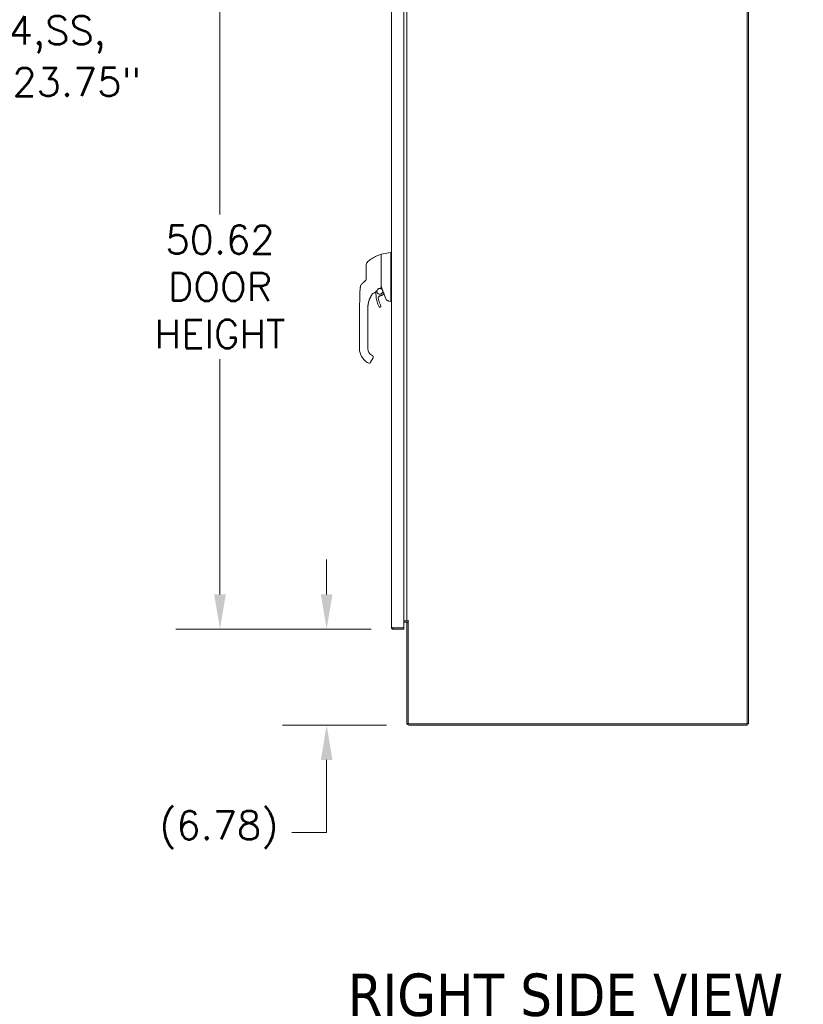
# Model space of a CAD drawing. Header units: inches. Extents: x 3 to 422, y 9 to 266.
# Tile 24 of 41: x 280 to 336, y 109 to 179. Entities that reach past the tile are written whole.
import ezdxf

# ---------------------------------------------------------------- set-up
doc = ezdxf.new("R2010")
doc.units = ezdxf.units.IN
doc.header["$LTSCALE"] = 25
doc.header["$MEASUREMENT"] = 0
for name, color, linetype, lineweight in [('Dimension (ANSI)', 7, 'Continuous', 5), ('Symbol (ANSI)', 7, 'Continuous', 5), ('Visible (ANSI)', 7, 'Continuous', 5)]:
    doc.layers.add(name, color=color, linetype=linetype, lineweight=lineweight)
doc.styles.add('ROMANS', font='romans.shx')
doc.styles.add('Text Style168', font='tahoma.ttf')
doc.dimstyles.new('Default (ANSI)', dxfattribs={"dimscale": 25, "dimtxt": 0.08, "dimasz": 0.098425, "dimexe": 0.125, "dimexo": 0.0625, "dimgap": 0.031496, "dimtad": 0, "dimtih": 1, "dimtoh": 1, "dimrnd": 1e-08, "dimzin": 0, "dimdsep": 46, "dimtxsty": 'ROMANS', "dimcen": 0.09, "dimdle": 0.393701, "dimclrd": 256, "dimclre": 256, "dimclrt": 256, "dimadec": 0, "dimazin": 0, "dimtfac": 1.25, "dimtofl": 0, "dimtmove": 0, "dimatfit": 3, "dimfxl": 0, "dimtolj": 1, "dimtzin": 0, "dimlwd": -1, "dimlwe": -1, "dimarcsym": 0})
doc.dimstyles.new('Default (ANSI)$7', dxfattribs={"dimscale": 25, "dimtxt": 0.08, "dimasz": 0.098425, "dimexe": 0.125, "dimexo": 0.0625, "dimgap": 0.031496, "dimtad": 0, "dimtih": 1, "dimtoh": 1, "dimrnd": 1e-08, "dimzin": 0, "dimdsep": 46, "dimtxsty": 'ROMANS', "dimcen": 0.09, "dimdle": 0.393701, "dimclrd": 256, "dimclre": 256, "dimclrt": 256, "dimadec": 0, "dimazin": 0, "dimtfac": 1.25, "dimtofl": 0, "dimtmove": 0, "dimatfit": 3, "dimfxl": 0, "dimtolj": 1, "dimtzin": 0, "dimlwd": -1, "dimlwe": -1, "dimarcsym": 0})

# ---------------------------------------------------------------- blocks, each defined once
blk = doc.blocks.new('*D14')
at = {"layer": 'Defpoints', "color": 0}
for p in [(306.583, 186.439), (294.35, 135.814), (306.583, 135.814)]:
    blk.add_point(p, dxfattribs=at)
at = {"layer": 'Dimension (ANSI)'}
for p, q in [((305.02, 186.439), (291.225, 186.439)), ((294.35, 183.978), (294.35, 165.132)), ((294.35, 138.275), (294.35, 154.891)), ((305.02, 135.814), (291.225, 135.814))]:
    blk.add_line(p, q, dxfattribs=at)
for points in [[(293.94, 183.978), (294.76, 183.978), (294.35, 186.439)], [(293.94, 138.275), (294.76, 138.275), (294.35, 135.814)]]:
    blk.add_solid(points, dxfattribs=at)
at = {"layer": 'Dimension (ANSI)', "insert": (294.35, 160.011), "char_height": 2, "attachment_point": 5, "style": 'ROMANS'}
blk.add_mtext('\\A1;50.62\\PDOOR\\PHEIGHT', dxfattribs=at)
blk = doc.blocks.new('*D15')
at = {"layer": 'Defpoints', "color": 0}
for p in [(306.583, 135.814), (301.884, 129.031), (307.684, 129.031)]:
    blk.add_point(p, dxfattribs=at)
at = {"layer": 'Dimension (ANSI)'}
for p, q in [((301.884, 138.275), (301.884, 140.735)), ((305.02, 135.814), (298.759, 135.814)), ((306.122, 129.031), (298.759, 129.031)), ((301.884, 126.57), (301.884, 121.432)), ((301.884, 121.432), (299.423, 121.432))]:
    blk.add_line(p, q, dxfattribs=at)
for points in [[(301.474, 138.275), (302.294, 138.275), (301.884, 135.814)], [(301.474, 126.57), (302.294, 126.57), (301.884, 129.031)]]:
    blk.add_solid(points, dxfattribs=at)
at = {"layer": 'Dimension (ANSI)', "insert": (290.065, 122.956), "char_height": 2, "attachment_point": 1, "style": 'ROMANS'}
blk.add_mtext('\\A1;(6.78)', dxfattribs=at)

msp = doc.modelspace()

# ---------------------------------------------------------------- linework, layer by layer
at = {"layer": 'Visible (ANSI)'}
for p, q in [((331.5907, 129.1245), (331.5907, 189.0621)), ((331.6844, 189.0621), (331.6844, 129.1245)), ((306.4576, 135.9389), (306.4576, 186.314)), ((307.3326, 186.3342), (307.3326, 135.9187)), ((307.5594, 136.4058), (307.5594, 185.7808)), ((305.7292, 162.2949), (305.7292, 161.9159)), ((305.7455, 162.3143), (306.4129, 162.4319)), ((306.4132, 162.4319), (306.4129, 162.4319)), ((306.4576, 162.4319), (306.4132, 162.4319)), ((306.4129, 160.67), (306.4129, 161.7341)), ((306.4129, 159.0351), (306.4129, 160.4395)), ((305.3258, 159.7854), (305.3258, 159.7855)), ((305.9277, 159.5402), (305.8862, 159.4908)), ((306.2997, 159.0031), (306.4129, 158.9831)), ((306.4129, 158.9831), (306.414, 158.9831)), ((306.4576, 158.9831), (306.414, 158.9831)), ((304.2087, 157.5977), (304.2087, 158.5237)), ((304.7992, 158.4638), (304.7992, 158.5237)), ((304.7992, 157.8536), (304.7992, 158.4638)), ((305.7209, 158.6419), (305.7209, 158.6421)), ((304.2087, 157.5977), (304.2087, 155.6292)), ((304.7992, 157.7551), (304.7992, 157.8536)), ((304.7992, 157.5977), (304.7992, 157.7551)), ((304.7992, 157.1449), (304.7992, 157.5977)), ((304.7992, 157.1449), (304.7992, 157.0465)), ((304.7992, 156.4362), (304.7992, 157.0465)), ((304.7992, 156.4362), (304.7992, 156.3378)), ((304.7992, 155.7276), (304.7992, 156.3378)), ((304.2087, 155.6292), (304.2087, 155.6285)), ((304.7992, 155.7276), (304.7992, 155.6292)), ((304.7598, 154.6738), (304.8621, 154.6147)), ((305.1665, 154.9844), (304.9894, 154.6776)), ((305.0551, 155.1859), (305.1234, 155.1465)), ((305.0577, 154.7967), (305.1665, 154.9852)), ((305.1665, 154.9848), (305.0577, 154.7963)), ((307.3326, 135.9187), (306.5825, 135.9187)), ((306.5825, 135.9077), (307.3326, 135.9077)), ((306.5825, 135.9077), (306.5825, 135.814)), ((306.5825, 135.814), (307.3326, 135.814)), ((307.3326, 136.4058), (307.5281, 136.4058)), ((307.5281, 136.3121), (307.3326, 136.3121)), ((307.3326, 135.9077), (307.3326, 135.814)), ((307.5281, 136.4058), (307.5594, 136.4058)), ((307.5594, 136.4058), (307.6843, 136.4058)), ((307.6531, 136.2809), (307.5594, 136.2809)), ((307.5594, 136.2809), (307.5594, 129.1558)), ((307.6845, 136.4056), (307.6531, 136.4056)), ((307.6531, 136.4056), (307.6531, 129.1245)), ((307.6843, 136.4058), (307.6845, 136.4058)), ((307.6845, 136.4058), (307.6845, 136.4056)), ((307.6531, 129.1245), (331.5907, 129.1245)), ((331.5907, 129.0308), (307.6843, 129.0308)), ((331.6844, 129.1245), (331.5907, 129.1245)), ((331.5907, 129.0308), (331.5907, 129.1245))]:
    msp.add_line(p, q, dxfattribs=at)
for centre, radius, start, end in [((305.7174, 162.2892), 0.0118, 0.000025, 106.926799), ((305.7489, 162.2949), 0.0197, 100, 180), ((304.8828, 161.5989), 0.1969, 134.527216, 180.000029), ((306.5419, 161.734), 0.129, 176.489847, 179.98963), ((305.1554, 159.5267), 0.0201, 105.36016, 142.950384), ((305.1554, 159.5264), 0.0201, 105.360208, 142.950357), ((305.0041, 160.0772), 0.5512, 285.360209, 306.924412), ((305.0041, 160.0772), 0.5512, 323.191789, 334.976234), ((305.5273, 159.8482), 0.0201, 112.543814, 156.331642), ((291.1679, 154.0408), 15.748, 19.171405, 20.255663), ((304.9015, 154.6829), 0.0787, 239.99998, 329.99998), ((307.5281, 136.2809), 0.1249, 0, 90), ((307.5281, 136.2809), 0.0313, 0, 90), ((307.6843, 129.1558), 0.125, 180, 270)]:
    msp.add_arc(centre, radius, start, end, dxfattribs=at)
for centre, major_axis, ratio, start_param, end_param in [((304.4671, 160.0316), (0.0204, 0.1958), 0.9999977, 0.8633614, 1.5707963), ((304.6189, 160.1761), (-0.1356, 0.1427), 0.2522649, 6.2822312, 6.2831848), ((304.7602, 160.3104), (-0.1356, 0.1427), 0.3041562, 6.2822147, 6.2831866), ((304.4204, 160.6349), (0.2377, -0.1397), 0.8326746, 6.0490345, 6.0847474), ((305.105, 159.489), (0.0287, 0.0409), 0.028853, 1.595289, 1.6712494), ((305.105, 159.4885), (0.0286, 0.0409), 0.0300959, 1.593502, 1.669469), ((306.4842, 158.5236), (1.6845, 0.0372), 0.9999992, 2.4729003, 2.509576), ((306.4841, 158.5233), (-1.6839, 0.0578), 0.9999992, 5.6708413, 5.7075178), ((305.5837, 160.1263), (-0.4443, -0.5878), 0.0007664, 6.2821465, 6.3142062), ((305.1556, 159.5266), (-0.016, 0.0121), 0.9995311, 6.2594427, 6.2831853), ((305.0041, 160.0775), (0.5048, -0.2213), 0.9999995, 5.3935649, 6.2831853), ((305.0041, 160.0772), (-0.4406, -0.3311), 0.9999998, 1.1944286, 1.5707963), ((305.0041, 160.0772), (0.4994, -0.2331), 0.9999995, 6.0775114, 6.2831853), ((305.5914, 158.7922), (0.7994, 0), 0.9969807, 2.3854384, 2.3862709), ((306.8664, 158.9831), (-0.4534, 0.0534), 0.1629425, 0.0191733, 0.0880014), ((305.311, 155.6285), (-1.1024, 0), 0.9999992, 0, 1.0471976), ((305.311, 155.6292), (-0.5118, 0), 0.9999992, 0, 1.0471976), ((304.9212, 154.717), (0.0682, -0.0394), 0.0010512, 6.2831631, 6.2837999)]:
    msp.add_ellipse(centre, major_axis=major_axis, ratio=ratio, start_param=start_param, end_param=end_param, dxfattribs=at)
for points, knots in [([(304.7447, 161.7392), (304.7846, 161.7785), (304.8272, 161.817), (304.8722, 161.8545), (304.9173, 161.8919), (304.9648, 161.9284), (305.015, 161.9635), (305.0652, 161.9987), (305.1179, 162.0327), (305.1732, 162.0651), (305.2284, 162.0975), (305.2862, 162.1282), (305.3438, 162.1561), (305.4014, 162.1839), (305.4588, 162.2091), (305.5201, 162.2331), (305.5813, 162.2571), (305.6464, 162.2799), (305.714, 162.3005)], [0, 0, 0, 0, 0.1666667, 0.1666667, 0.1666667, 0.3333333, 0.3333333, 0.3333333, 0.5, 0.5, 0.5, 0.6666667, 0.6666667, 0.6666667, 0.8333333, 0.8333333, 0.8333333, 1, 1, 1, 1]), ([(306.4132, 161.7419), (306.416, 161.7886), (306.4181, 161.8355), (306.4218, 161.9367), (306.4231, 161.9902), (306.4254, 162.1116), (306.426, 162.1759), (306.426, 162.2864), (306.4254, 162.3317), (306.4231, 162.3893), (306.4217, 162.4071), (306.4181, 162.4274), (306.416, 162.4319), (306.4132, 162.4319)], [-2.7442933, -2.7442933, -2.7442933, -2.7442933, -2.3887586, -2.3887586, -1.963257, -1.963257, -1.3723693, -1.3723693, -0.7818527, -0.7818527, -0.3539618, -0.3539618, 0, 0, 0, 0]), ([(304.6859, 161.5989), (304.6859, 161.5989), (304.6859, 161.5986), (304.6859, 161.598), (304.6859, 161.5973), (304.6859, 161.5963), (304.6859, 161.5948), (304.6859, 161.5933), (304.6859, 161.5913), (304.6859, 161.5886), (304.6859, 161.586), (304.6859, 161.5827), (304.6859, 161.5787), (304.6859, 161.5746), (304.6859, 161.5698), (304.6859, 161.5641), (304.6859, 161.5583), (304.6859, 161.5516), (304.6859, 161.5437), (304.6859, 161.5358), (304.6859, 161.5267), (304.6859, 161.5162), (304.6859, 161.5058), (304.6859, 161.494), (304.6859, 161.4806), (304.6859, 161.4672), (304.6859, 161.4522), (304.6859, 161.4352), (304.6859, 161.4182), (304.6859, 161.3991), (304.6859, 161.3797), (304.6859, 161.3604), (304.6859, 161.3407), (304.6859, 161.3216), (304.6859, 161.3024), (304.6859, 161.2839), (304.6859, 161.266), (304.6859, 161.2481), (304.6859, 161.2308), (304.6859, 161.2143), (304.6859, 161.1977), (304.6859, 161.1818), (304.6859, 161.1667), (304.6859, 161.1515), (304.6859, 161.1371), (304.6859, 161.1233), (304.6859, 161.1095), (304.6859, 161.0965), (304.6859, 161.084), (304.6859, 161.0715), (304.6859, 161.0595), (304.6859, 161.0481), (304.6859, 161.0368), (304.6859, 161.0259), (304.6859, 161.0155), (304.6859, 161.0051), (304.6859, 160.9952), (304.6859, 160.9857)], [0, 0, 0, 0, 0.0526316, 0.0526316, 0.0526316, 0.1052632, 0.1052632, 0.1052632, 0.1578947, 0.1578947, 0.1578947, 0.2105263, 0.2105263, 0.2105263, 0.2631579, 0.2631579, 0.2631579, 0.3157895, 0.3157895, 0.3157895, 0.3684211, 0.3684211, 0.3684211, 0.4210526, 0.4210526, 0.4210526, 0.4736842, 0.4736842, 0.4736842, 0.5263158, 0.5263158, 0.5263158, 0.5789474, 0.5789474, 0.5789474, 0.6315789, 0.6315789, 0.6315789, 0.6842105, 0.6842105, 0.6842105, 0.7368421, 0.7368421, 0.7368421, 0.7894737, 0.7894737, 0.7894737, 0.8421053, 0.8421053, 0.8421053, 0.8947368, 0.8947368, 0.8947368, 0.9473684, 0.9473684, 0.9473684, 1, 1, 1, 1]), ([(305.7292, 161.59), (305.7292, 161.5978), (305.7292, 161.606), (305.7292, 161.6146), (305.7292, 161.6232), (305.7292, 161.6323), (305.7292, 161.6418), (305.7292, 161.6513), (305.7292, 161.6612), (305.7292, 161.6716), (305.7292, 161.682), (305.7292, 161.6928), (305.7292, 161.7042), (305.7292, 161.7155), (305.7292, 161.7273), (305.7292, 161.7396), (305.7292, 161.7519), (305.7292, 161.7646), (305.7292, 161.778), (305.7292, 161.7913), (305.7292, 161.8052), (305.7292, 161.8196), (305.7292, 161.834), (305.7292, 161.8489), (305.7292, 161.8643), (305.7292, 161.8756), (305.7292, 161.8872), (305.7292, 161.8991)], [0, 0, 0, 0, 0.02702703, 0.02702703, 0.02702703, 0.05405405, 0.05405405, 0.05405405, 0.08108108, 0.08108108, 0.08108108, 0.10810811, 0.10810811, 0.10810811, 0.13513514, 0.13513514, 0.13513514, 0.16216216, 0.16216216, 0.16216216, 0.18918919, 0.18918919, 0.18918919, 0.21621622, 0.21621622, 0.21621622, 0.2362244, 0.2362244, 0.2362244, 0.2362244]), ([(305.7292, 160.6863), (305.7292, 160.7608), (305.7292, 160.8346), (305.7292, 160.9055), (305.7292, 160.9764), (305.7292, 161.0444), (305.7292, 161.1165), (305.7292, 161.1885), (305.7292, 161.2647), (305.7292, 161.3437), (305.7292, 161.4228), (305.7292, 161.5047), (305.7292, 161.59)], [0, 0, 0, 0, 0.25, 0.25, 0.25, 0.5, 0.5, 0.5, 0.75, 0.75, 0.75, 1, 1, 1, 1]), ([(304.6859, 160.9857), (304.6859, 160.94), (304.6859, 160.895), (304.6859, 160.8509), (304.6859, 160.8067), (304.6859, 160.7633), (304.6859, 160.7208), (304.6859, 160.6783), (304.6859, 160.6367), (304.6859, 160.5959)], [0.00000001, 0.00000001, 0.00000001, 0.00000001, 0.33333333, 0.33333333, 0.33333333, 0.66666667, 0.66666667, 0.66666667, 1, 1, 1, 1]), ([(304.4833, 160.3187), (304.4775, 160.3132), (304.4713, 160.3073), (304.4644, 160.3008), (304.4575, 160.2943), (304.45, 160.2871), (304.4425, 160.28), (304.4351, 160.2729), (304.4277, 160.2659), (304.421, 160.2595), (304.4142, 160.253), (304.4079, 160.2471), (304.4022, 160.2416), (304.3964, 160.2362), (304.3911, 160.2311), (304.3863, 160.2266), (304.3815, 160.222), (304.3771, 160.2178), (304.3731, 160.214), (304.3691, 160.2102), (304.3655, 160.2068), (304.3623, 160.2037), (304.359, 160.2006), (304.3561, 160.1978), (304.3535, 160.1953), (304.3509, 160.1928), (304.3486, 160.1906), (304.3465, 160.1887), (304.3445, 160.1868), (304.3428, 160.1851), (304.3412, 160.1837), (304.3397, 160.1822), (304.3384, 160.181), (304.3373, 160.1799), (304.3362, 160.1789), (304.3353, 160.178), (304.3346, 160.1773), (304.3338, 160.1766), (304.3332, 160.176), (304.3328, 160.1756), (304.3323, 160.1751), (304.332, 160.1748), (304.3318, 160.1746), (304.3316, 160.1744), (304.3315, 160.1743), (304.3315, 160.1743)], [0.00013189, 0.00013189, 0.00013189, 0.00013189, 0.06666667, 0.06666667, 0.06666667, 0.13333333, 0.13333333, 0.13333333, 0.2, 0.2, 0.2, 0.26666667, 0.26666667, 0.26666667, 0.33333333, 0.33333333, 0.33333333, 0.4, 0.4, 0.4, 0.46666667, 0.46666667, 0.46666667, 0.53333333, 0.53333333, 0.53333333, 0.6, 0.6, 0.6, 0.66666667, 0.66666667, 0.66666667, 0.73333333, 0.73333333, 0.73333333, 0.8, 0.8, 0.8, 0.86666667, 0.86666667, 0.86666667, 0.93333333, 0.93333333, 0.93333333, 1, 1, 1, 1]), ([(304.6859, 160.5959), (304.6859, 160.5873), (304.6854, 160.5792), (304.6844, 160.5717), (304.6835, 160.5641), (304.6822, 160.557), (304.6806, 160.5505), (304.6791, 160.5439), (304.6773, 160.5378), (304.6753, 160.5322), (304.6734, 160.5266), (304.6713, 160.5214), (304.6692, 160.5166), (304.6671, 160.5117), (304.6649, 160.5073), (304.6627, 160.5032), (304.6606, 160.4991), (304.6584, 160.4953), (304.6562, 160.4918), (304.654, 160.4883), (304.6518, 160.485), (304.6496, 160.482), (304.6475, 160.4789), (304.6453, 160.4761), (304.6432, 160.4734), (304.6411, 160.4707), (304.639, 160.4682), (304.6369, 160.4658), (304.6348, 160.4634), (304.6326, 160.4611), (304.6305, 160.4589)], [0.00000004, 0.00000004, 0.00000004, 0.00000004, 0.1, 0.1, 0.1, 0.2, 0.2, 0.2, 0.3, 0.3, 0.3, 0.4, 0.4, 0.4, 0.5, 0.5, 0.5, 0.6, 0.6, 0.6, 0.7, 0.7, 0.7, 0.8, 0.8, 0.8, 0.9, 0.9, 0.9, 1, 1, 1, 1]), ([(305.7292, 159.9286), (305.7292, 159.9286), (305.7292, 159.9286), (305.7292, 159.9286), (305.7292, 159.9286), (305.7292, 159.9287), (305.7292, 159.9287), (305.7292, 159.9288), (305.7292, 159.9288), (305.7292, 159.9289), (305.7292, 159.9289), (305.7292, 159.929), (305.7292, 159.9291), (305.7292, 159.9292), (305.7292, 159.9293), (305.7292, 159.9294), (305.7292, 159.9295), (305.7292, 159.9296), (305.7292, 159.9298), (305.7292, 159.9299), (305.7292, 159.9301), (305.7292, 159.9302), (305.7292, 159.9304), (305.7292, 159.9306), (305.7292, 159.9309), (305.7292, 159.9311), (305.7292, 159.9313), (305.7292, 159.9316), (305.7292, 159.9319), (305.7292, 159.9322), (305.7292, 159.9325), (305.7292, 159.9329), (305.7292, 159.9333), (305.7292, 159.9337), (305.7292, 159.9341), (305.7292, 159.9346), (305.7292, 159.9351), (305.7292, 159.9356), (305.7292, 159.9362), (305.7292, 159.9368), (305.7292, 159.9374), (305.7292, 159.9381), (305.7292, 159.9389), (305.7292, 159.9397), (305.7292, 159.9405), (305.7292, 159.9415), (305.7292, 159.9424), (305.7292, 159.9435), (305.7292, 159.9446), (305.7292, 159.9458), (305.7292, 159.9471), (305.7292, 159.9484), (305.7292, 159.9497), (305.7292, 159.9511), (305.7292, 159.9524), (305.7292, 159.9538), (305.7292, 159.9551), (305.7292, 159.9565), (305.7292, 159.9579), (305.7292, 159.9593), (305.7292, 159.9608), (305.7292, 159.9623), (305.7292, 159.9639), (305.7292, 159.9655), (305.7292, 159.9671), (305.7292, 159.9689), (305.7292, 159.9707), (305.7292, 159.9726), (305.7292, 159.9746), (305.7292, 159.9768), (305.7292, 159.9791), (305.7292, 159.9815), (305.7292, 159.9842), (305.7292, 159.9868), (305.7292, 159.9898), (305.7292, 159.993), (305.7292, 159.9962), (305.7292, 159.9998), (305.7292, 160.0037), (305.7292, 160.0076), (305.7292, 160.0118), (305.7292, 160.0166), (305.7292, 160.0213), (305.7292, 160.0265), (305.7292, 160.0321), (305.7292, 160.0377), (305.7292, 160.0437), (305.7292, 160.0497), (305.7292, 160.0557), (305.7292, 160.0616), (305.7292, 160.0676), (305.7292, 160.0736), (305.7292, 160.0797), (305.7292, 160.0859), (305.7292, 160.0921), (305.7292, 160.0984), (305.7292, 160.1048), (305.7292, 160.1112), (305.7292, 160.1177), (305.7292, 160.1245), (305.7292, 160.1313), (305.7292, 160.1383), (305.7292, 160.1457), (305.7292, 160.153), (305.7292, 160.1608), (305.7292, 160.1692), (305.7292, 160.1775), (305.7292, 160.1865), (305.7292, 160.1962), (305.7292, 160.2059), (305.7292, 160.2165), (305.7292, 160.2275), (305.7292, 160.2386), (305.7292, 160.2501), (305.7292, 160.2616), (305.7292, 160.2731), (305.7292, 160.2847), (305.7292, 160.2964), (305.7292, 160.308), (305.7292, 160.3198), (305.7292, 160.3316), (305.7292, 160.3434), (305.7292, 160.3552), (305.7292, 160.3671), (305.7292, 160.3789), (305.7292, 160.3907), (305.7292, 160.4024), (305.7292, 160.4141), (305.7292, 160.4257), (305.7292, 160.4373), (305.7292, 160.4488), (305.7292, 160.4603), (305.7292, 160.4712), (305.7292, 160.482), (305.7292, 160.4923), (305.7292, 160.5022), (305.7292, 160.5121), (305.7292, 160.5217), (305.7292, 160.5315), (305.7292, 160.5413), (305.7292, 160.5513), (305.7292, 160.5613), (305.7292, 160.5714), (305.7292, 160.5816), (305.7292, 160.5919), (305.7292, 160.6022), (305.7292, 160.6127), (305.7292, 160.6234), (305.7292, 160.6341), (305.7292, 160.645), (305.7292, 160.6556), (305.7292, 160.6662), (305.7292, 160.6763), (305.7292, 160.6863)], [0, 0, 0, 0, 0.0196078, 0.0196078, 0.0196078, 0.0392157, 0.0392157, 0.0392157, 0.0588235, 0.0588235, 0.0588235, 0.0784314, 0.0784314, 0.0784314, 0.0980392, 0.0980392, 0.0980392, 0.1176471, 0.1176471, 0.1176471, 0.1372549, 0.1372549, 0.1372549, 0.1568627, 0.1568627, 0.1568627, 0.1764706, 0.1764706, 0.1764706, 0.1960784, 0.1960784, 0.1960784, 0.2156863, 0.2156863, 0.2156863, 0.2352941, 0.2352941, 0.2352941, 0.254902, 0.254902, 0.254902, 0.2745098, 0.2745098, 0.2745098, 0.2941176, 0.2941176, 0.2941176, 0.3137255, 0.3137255, 0.3137255, 0.3333333, 0.3333333, 0.3333333, 0.3529412, 0.3529412, 0.3529412, 0.372549, 0.372549, 0.372549, 0.3921569, 0.3921569, 0.3921569, 0.4117647, 0.4117647, 0.4117647, 0.4313725, 0.4313725, 0.4313725, 0.4509804, 0.4509804, 0.4509804, 0.4705882, 0.4705882, 0.4705882, 0.4901961, 0.4901961, 0.4901961, 0.5098039, 0.5098039, 0.5098039, 0.5294118, 0.5294118, 0.5294118, 0.5490196, 0.5490196, 0.5490196, 0.5686275, 0.5686275, 0.5686275, 0.5882353, 0.5882353, 0.5882353, 0.6078431, 0.6078431, 0.6078431, 0.627451, 0.627451, 0.627451, 0.6470588, 0.6470588, 0.6470588, 0.6666667, 0.6666667, 0.6666667, 0.6862745, 0.6862745, 0.6862745, 0.7058824, 0.7058824, 0.7058824, 0.7254902, 0.7254902, 0.7254902, 0.745098, 0.745098, 0.745098, 0.7647059, 0.7647059, 0.7647059, 0.7843137, 0.7843137, 0.7843137, 0.8039216, 0.8039216, 0.8039216, 0.8235294, 0.8235294, 0.8235294, 0.8431373, 0.8431373, 0.8431373, 0.8627451, 0.8627451, 0.8627451, 0.8823529, 0.8823529, 0.8823529, 0.9019608, 0.9019608, 0.9019608, 0.9215686, 0.9215686, 0.9215686, 0.9411765, 0.9411765, 0.9411765, 0.9607843, 0.9607843, 0.9607843, 0.9803922, 0.9803922, 0.9803922, 1, 1, 1, 1]), ([(305.73, 160.5965), (305.7297, 160.5955), (305.7295, 160.5935), (305.7293, 160.5889), (305.7292, 160.5863), (305.7292, 160.584)], [0.000001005, 0.000001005, 0.000001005, 0.000001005, 0.012726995, 0.012726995, 0.024599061, 0.024599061, 0.024599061, 0.024599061]), ([(305.73, 160.5965), (305.7304, 160.598), (305.731, 160.5994), (305.7328, 160.6018), (305.7339, 160.6029), (305.7365, 160.605), (305.7379, 160.6059), (305.741, 160.6077), (305.7426, 160.6085), (305.7447, 160.6096), (305.7451, 160.6098), (305.7455, 160.61)], [0.000000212, 0.000000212, 0.000000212, 0.000000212, 0.017907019, 0.017907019, 0.034648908, 0.034648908, 0.050764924, 0.050764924, 0.065656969, 0.065656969, 0.069055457, 0.069055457, 0.069055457, 0.069055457]), ([(306.4129, 160.4407), (306.4133, 160.4772), (306.4136, 160.5148), (306.4136, 160.5913), (306.4133, 160.63), (306.4129, 160.6687)], [-0.58964336, -0.58964336, -0.58964336, -0.58964336, -0.29484392, -0.29484392, 0, 0, 0, 0]), ([(304.2087, 158.5347), (304.2087, 158.5347), (304.2087, 158.5347), (304.2087, 158.5347), (304.2087, 158.5347), (304.2087, 158.5349), (304.2087, 158.5351), (304.2087, 158.536), (304.2087, 158.5368), (304.2087, 158.5388), (304.2087, 158.54), (304.2087, 158.5443), (304.2087, 158.5478), (304.2088, 158.559), (304.2088, 158.568), (304.209, 158.5849), (304.2091, 158.5929), (304.2094, 158.6144), (304.2096, 158.6287), (304.2107, 158.6853), (304.2119, 158.729), (304.217, 158.8955), (304.2216, 159.0185), (304.227, 159.2244), (304.2286, 159.3069), (304.2305, 159.4169), (304.2309, 159.4444), (304.2315, 159.4811), (304.2317, 159.4903), (304.232, 159.5085), (304.2321, 159.5179), (304.2323, 159.5286), (304.2323, 159.5307), (304.2324, 159.5343), (304.2324, 159.5359), (304.2324, 159.5382), (304.2325, 159.539), (304.2325, 159.5409), (304.2325, 159.5415), (304.2325, 159.5433), (304.2325, 159.5436), (304.2325, 159.5439)], [0, 0, 0, 0, 0.0000667, 0.0000667, 0.0005999, 0.0005999, 0.004866, 0.004866, 0.0225498, 0.0225498, 0.0461364, 0.0461364, 0.0995104, 0.0995104, 0.1937484, 0.1937484, 0.2636239, 0.2636239, 0.3745642, 0.3745642, 0.7021555, 0.7021555, 1.6458767, 1.6458767, 2.2750281, 2.2750281, 2.4847249, 2.4847249, 2.554638, 2.554638, 2.6241519, 2.6241519, 2.6414412, 2.6414412, 2.6588257, 2.6588257, 2.6759921, 2.6759921, 2.7080629, 2.7080629, 2.7934219, 2.7934219, 2.7934219, 2.7934219]), ([(304.2326, 159.5449), (304.2335, 159.6019), (304.2363, 159.66), (304.2403, 159.7178), (304.2443, 159.7757), (304.2493, 159.8333), (304.2547, 159.8893), (304.2602, 159.9453), (304.2659, 159.9997), (304.2713, 160.0519)], [0, 0, 0, 0, 0.3333333, 0.3333333, 0.3333333, 0.6666667, 0.6666667, 0.6666667, 1, 1, 1, 1]), ([(304.2339, 159.5977), (304.236, 159.6573), (304.2399, 159.7178), (304.2511, 159.8568), (304.2592, 159.9358), (304.2687, 160.027), (304.2699, 160.0393), (304.2712, 160.0515)], [1.8332373, 1.8332373, 1.8332373, 1.8332373, 2.2912959, 2.2912959, 2.8961281, 2.8961281, 2.9901745, 2.9901745, 2.9901745, 2.9901745]), ([(304.9497, 159.2189), (304.963, 159.2482), (304.9776, 159.2782), (304.9937, 159.3087), (305.0098, 159.3393), (305.0274, 159.3705), (305.0467, 159.402), (305.0659, 159.4335), (305.0868, 159.4653), (305.1094, 159.4972), (305.1196, 159.5116), (305.1302, 159.526), (305.1411, 159.5404)], [0, 0, 0, 0, 0.25, 0.25, 0.25, 0.5, 0.5, 0.5, 0.75, 0.75, 0.75, 0.86302748, 0.86302748, 0.86302748, 0.86302748]), ([(305.0099, 159.3394), (305.0238, 159.3645), (305.0383, 159.3893), (305.0687, 159.4381), (305.0845, 159.4621), (305.1009, 159.4857)], [-0.43887201, -0.43887201, -0.43887201, -0.43887201, -0.21943736, -0.21943736, -0.00000099, -0.00000099, -0.00000099, -0.00000099]), ([(305.1009, 159.4854), (305.0845, 159.4618), (305.0687, 159.4378), (305.0383, 159.389), (305.0238, 159.3642), (305.0099, 159.339)], [-0.43887511, -0.43887511, -0.43887511, -0.43887511, -0.21943725, -0.21943725, -0.00000109, -0.00000109, -0.00000109, -0.00000109]), ([(305.3352, 159.6369), (305.3353, 159.6361), (305.3355, 159.6353), (305.337, 159.6271), (305.3387, 159.6197), (305.3426, 159.6049), (305.3449, 159.5977), (305.3498, 159.5833), (305.3526, 159.5762), (305.3556, 159.5692)], [2.97355734, 2.97355734, 2.97355734, 2.97355734, 2.98096633, 2.98096633, 3.05350035, 3.05350035, 3.12603437, 3.12603437, 3.19856838, 3.19856838, 3.19856838, 3.19856838]), ([(305.3556, 159.5692), (305.3577, 159.5643), (305.3596, 159.5593), (305.363, 159.5492), (305.3645, 159.5441), (305.367, 159.5338), (305.3681, 159.5285), (305.3698, 159.518), (305.3705, 159.5128), (305.3713, 159.5022), (305.3716, 159.4968), (305.3716, 159.4915)], [6.22620958, 6.22620958, 6.22620958, 6.22620958, 6.30729363, 6.30729363, 6.38837768, 6.38837768, 6.46946173, 6.46946173, 6.55054578, 6.55054578, 6.63162983, 6.63162983, 6.63162983, 6.63162983]), ([(305.3716, 159.4915), (305.3716, 159.4304), (305.3745, 159.3692), (305.3862, 159.2475), (305.395, 159.187), (305.4183, 159.0669), (305.4328, 159.0075), (305.4675, 158.8902), (305.4877, 158.8324), (305.5334, 158.719), (305.559, 158.6634), (305.5872, 158.6092)], [2.79314814, 2.79314814, 2.79314814, 2.79314814, 2.88900452, 2.88900452, 2.9848609, 2.9848609, 3.08071728, 3.08071728, 3.17657366, 3.17657366, 3.27243005, 3.27243005, 3.27243005, 3.27243005]), ([(305.4455, 159.7475), (305.4455, 159.7473), (305.4454, 159.7471), (305.4407, 159.7295), (305.4384, 159.7116), (305.4383, 159.6936)], [8.81155408, 8.81155408, 8.81155408, 8.81155408, 8.81469604, 8.81469604, 9.07507585, 9.07507585, 9.07507585, 9.07507585]), ([(305.4383, 159.6936), (305.4383, 159.6716), (305.4419, 159.6495), (305.4558, 159.6077), (305.4661, 159.5879), (305.4924, 159.5525), (305.5084, 159.537), (305.5445, 159.5117), (305.5646, 159.5019), (305.6069, 159.4893), (305.629, 159.4864), (305.6731, 159.4877), (305.695, 159.4919), (305.7365, 159.507), (305.756, 159.5178), (305.7905, 159.5452), (305.8056, 159.5617), (305.8298, 159.5985), (305.839, 159.6189), (305.8493, 159.6576), (305.8517, 159.6756), (305.8517, 159.6936)], [2.7931034, 2.7931034, 2.7931034, 2.7931034, 3.1131035, 3.1131035, 3.4331035, 3.4331035, 3.7531035, 3.7531035, 4.0731035, 4.0731035, 4.3931035, 4.3931035, 4.7131034, 4.7131034, 5.0331034, 5.0331034, 5.3531034, 5.3531034, 5.6731034, 5.6731034, 5.9346961, 5.9346961, 5.9346961, 5.9346961]), ([(305.5628, 159.883), (305.5464, 159.8759), (305.5309, 159.8666), (305.5121, 159.8518), (305.5076, 159.8479), (305.5033, 159.8438)], [7.91439794, 7.91439794, 7.91439794, 7.91439794, 8.17469604, 8.17469604, 8.26113644, 8.26113644, 8.26113644, 8.26113644]), ([(305.5196, 159.8667), (305.5504, 159.8795), (305.582, 159.8901), (305.6466, 159.9066), (305.6794, 159.9126), (305.7125, 159.9162)], [0.00000129, 0.00000129, 0.00000129, 0.00000129, 0.25366569, 0.25366569, 0.50727348, 0.50727348, 0.50727348, 0.50727348]), ([(305.6771, 159.3801), (305.6618, 159.3785), (305.6467, 159.3747), (305.6183, 159.3628), (305.6049, 159.3547), (305.5811, 159.3351), (305.5707, 159.3235), (305.5536, 159.2979), (305.5469, 159.2838), (305.538, 159.2543), (305.5358, 159.239), (305.5357, 159.2237)], [1.3244772, 1.3244772, 1.3244772, 1.3244772, 1.6182025, 1.6182025, 1.9119277, 1.9119277, 2.2056529, 2.2056529, 2.4993782, 2.4993782, 2.7915115, 2.7915115, 2.7915115, 2.7915115]), ([(305.5589, 159.8813), (305.575, 159.8869), (305.5913, 159.8919), (305.6078, 159.8963), (305.6093, 159.8967), (305.6109, 159.8971), (305.6124, 159.8975)], [0.25945912, 0.25945912, 0.25945912, 0.25945912, 0.5, 0.5, 0.5, 0.52267836, 0.52267836, 0.52267836, 0.52267836]), ([(305.8517, 159.6936), (305.8517, 159.7156), (305.8481, 159.7376), (305.8343, 159.7793), (305.824, 159.7991), (305.7976, 159.8345), (305.7816, 159.8501), (305.7455, 159.8754), (305.7254, 159.8851), (305.6832, 159.8977), (305.661, 159.9006), (305.6287, 159.8997), (305.6185, 159.8986), (305.6084, 159.8968)], [5.935909, 5.935909, 5.935909, 5.935909, 6.2546961, 6.2546961, 6.5746962, 6.5746962, 6.8946962, 6.8946962, 7.2146962, 7.2146962, 7.5346961, 7.5346961, 7.6838041, 7.6838041, 7.6838041, 7.6838041]), ([(305.6771, 159.3801), (305.6932, 159.3817), (305.7092, 159.3846), (305.7405, 159.3928), (305.7558, 159.3981), (305.7854, 159.411), (305.7998, 159.4186), (305.8271, 159.4359), (305.8401, 159.4456), (305.8644, 159.4668), (305.8758, 159.4784), (305.8862, 159.4908)], [4.46606988, 4.46606988, 4.46606988, 4.46606988, 4.62005346, 4.62005346, 4.77403703, 4.77403703, 4.92802061, 4.92802061, 5.08200418, 5.08200418, 5.23598776, 5.23598776, 5.23598776, 5.23598776]), ([(305.7125, 159.9162), (305.7136, 159.9163), (305.7146, 159.9164), (305.7166, 159.9166), (305.7176, 159.9167), (305.7186, 159.9168)], [0.000000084, 0.000000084, 0.000000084, 0.000000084, 0.007755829, 0.007755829, 0.015527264, 0.015527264, 0.015527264, 0.015527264]), ([(305.7292, 159.9286), (305.7292, 159.9272), (305.729, 159.9257), (305.7279, 159.923), (305.7271, 159.9217), (305.7251, 159.9195), (305.7238, 159.9186), (305.7212, 159.9173), (305.7199, 159.917), (305.7186, 159.9168)], [-0.044191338, -0.044191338, -0.044191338, -0.044191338, -0.033343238, -0.033343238, -0.02186875, -0.02186875, -0.010194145, -0.010194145, 0, 0, 0, 0]), ([(305.9421, 159.4929), (305.9413, 159.4949), (305.9409, 159.497), (305.9408, 159.5006), (305.9409, 159.5021), (305.9412, 159.5035)], [0, 0, 0, 0, 0.016175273, 0.016175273, 0.027170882, 0.027170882, 0.027170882, 0.027170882]), ([(304.2119, 158.7274), (304.2119, 158.7274), (304.2119, 158.7274), (304.2119, 158.7276), (304.2119, 158.7279), (304.2119, 158.7285)], [0.020775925, 0.020775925, 0.020775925, 0.020775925, 0.025262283, 0.025262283, 0.041980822, 0.041980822, 0.041980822, 0.041980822]), ([(304.7992, 158.523), (304.7992, 158.5568), (304.8002, 158.5927), (304.8027, 158.6312), (304.8052, 158.6697), (304.8092, 158.7108), (304.8149, 158.7525), (304.8206, 158.7941), (304.828, 158.8363), (304.8371, 158.8782), (304.8461, 158.92), (304.8568, 158.9616), (304.8688, 159.002), (304.8808, 159.0425), (304.8941, 159.0817), (304.9078, 159.1181), (304.9215, 159.1544), (304.9355, 159.1877), (304.9497, 159.2189)], [0, 0, 0, 0, 0.1666667, 0.1666667, 0.1666667, 0.3333333, 0.3333333, 0.3333333, 0.5, 0.5, 0.5, 0.6666667, 0.6666667, 0.6666667, 0.8333333, 0.8333333, 0.8333333, 1, 1, 1, 1]), ([(304.7994, 158.5464), (304.7997, 158.5735), (304.8008, 158.6019), (304.8027, 158.6319), (304.8052, 158.6704), (304.8092, 158.7116), (304.8149, 158.7533), (304.8206, 158.7949), (304.828, 158.8371), (304.8371, 158.879), (304.8461, 158.9209), (304.8568, 158.9625), (304.8688, 159.0029), (304.8808, 159.0434), (304.8941, 159.0827), (304.9078, 159.119), (304.918, 159.1459), (304.9283, 159.1712), (304.9387, 159.1951)], [0.0368186, 0.0368186, 0.0368186, 0.0368186, 0.16666667, 0.16666667, 0.16666667, 0.33333333, 0.33333333, 0.33333333, 0.5, 0.5, 0.5, 0.66666667, 0.66666667, 0.66666667, 0.83333333, 0.83333333, 0.83333333, 0.95671576, 0.95671576, 0.95671576, 0.95671576]), ([(304.9497, 159.219), (304.931, 159.1779), (304.9123, 159.1321), (304.8725, 159.0193), (304.8528, 158.95), (304.8297, 158.8444), (304.8228, 158.8064), (304.8132, 158.7418), (304.8099, 158.7142), (304.805, 158.6645), (304.8033, 158.6422), (304.8022, 158.6236)], [-1.702776, -1.702776, -1.702776, -1.702776, -1.3125998, -1.3125998, -0.7804366, -0.7804366, -0.4770835, -0.4770835, -0.2346616, -0.2346616, -0.000001, -0.000001, -0.000001, -0.000001]), ([(304.8022, 158.6239), (304.8033, 158.6423), (304.8049, 158.6642), (304.8097, 158.7128), (304.8129, 158.7397), (304.8182, 158.7758), (304.8194, 158.7839), (304.8207, 158.7922)], [-1.70378418, -1.70378418, -1.70378418, -1.70378418, -1.47356445, -1.47356445, -1.23614338, -1.23614338, -1.16811007, -1.16811007, -1.16811007, -1.16811007]), ([(304.861, 158.9757), (304.8708, 159.011), (304.8818, 159.046), (304.911, 159.1295), (304.9303, 159.1771), (304.9497, 159.2197)], [-0.68155033, -0.68155033, -0.68155033, -0.68155033, -0.4049158, -0.4049158, 0, 0, 0, 0]), ([(304.9497, 159.2197), (304.9606, 159.2439), (304.9716, 159.2665), (304.9923, 159.3072), (305.0019, 159.3251), (305.0099, 159.3394)], [-0.46122602, -0.46122602, -0.46122602, -0.46122602, -0.23167755, -0.23167755, -0.00000094, -0.00000094, -0.00000094, -0.00000094]), ([(305.0099, 159.339), (305.0019, 159.3247), (304.9923, 159.3067), (304.9716, 159.2659), (304.9606, 159.2432), (304.9497, 159.219)], [-0.46247686, -0.46247686, -0.46247686, -0.46247686, -0.22996541, -0.22996541, 0, 0, 0, 0]), ([(305.5357, 159.2237), (305.5357, 159.2219), (305.5358, 159.2202), (305.5359, 159.2167), (305.536, 159.2149), (305.5362, 159.2114), (305.5363, 159.2097), (305.5367, 159.2062), (305.5369, 159.2044), (305.5374, 159.201), (305.5376, 159.1992), (305.5379, 159.1975)], [2.79310343, 2.79310343, 2.79310343, 2.79310343, 2.8264876, 2.8264876, 2.85987178, 2.85987178, 2.89325596, 2.89325596, 2.92664013, 2.92664013, 2.96002431, 2.96002431, 2.96002431, 2.96002431]), ([(305.5379, 159.1975), (305.544, 159.1611), (305.5513, 159.1249), (305.5681, 159.0531), (305.5776, 159.0174), (305.5988, 158.9467), (305.6106, 158.9117), (305.6362, 158.8425), (305.6501, 158.8083), (305.6799, 158.7408), (305.6959, 158.7075), (305.7129, 158.6748)], [2.96002431, 2.96002431, 2.96002431, 2.96002431, 3.02250546, 3.02250546, 3.0849866, 3.0849866, 3.14746775, 3.14746775, 3.2099489, 3.2099489, 3.27243005, 3.27243005, 3.27243005, 3.27243005]), ([(306.2854, 159.0056), (306.2755, 159.0074), (306.2656, 159.0096), (306.2237, 159.0212), (306.1925, 159.0356), (306.1369, 159.0728), (306.1119, 159.0962), (306.0705, 159.1495), (306.0538, 159.1802), (306.0426, 159.2124)], [0, 0, 0, 0, 0.07682535, 0.07682535, 0.33173996, 0.33173996, 0.58648495, 0.58648495, 0.84595617, 0.84595617, 0.84595617, 0.84595617]), ([(306.2997, 159.0031), (306.2961, 159.0037), (306.2931, 159.0043), (306.2907, 159.0047), (306.2884, 159.0051), (306.2868, 159.0054), (306.286, 159.0055), (306.2856, 159.0056), (306.2854, 159.0056), (306.2854, 159.0056)], [0, 0, 0, 0, 0.2, 0.2, 0.2, 0.4, 0.4, 0.4, 0.49938827, 0.49938827, 0.49938827, 0.49938827]), ([(306.414, 158.9831), (306.416, 158.9831), (306.4179, 158.9837), (306.4205, 158.9879), (306.4212, 158.9914), (306.4211, 159.0007), (306.4205, 159.0063), (306.4178, 159.0191), (306.4158, 159.0252), (306.414, 159.0298)], [-0.15702726, -0.15702726, -0.15702726, -0.15702726, -0.11892712, -0.11892712, -0.07913015, -0.07913015, -0.03979196, -0.03979196, 0, 0, 0, 0]), ([(304.7993, 158.5422), (304.7993, 158.5422), (304.7993, 158.544), (304.7994, 158.5514), (304.7995, 158.5571), (304.7999, 158.572), (304.8002, 158.5814), (304.801, 158.6018), (304.8015, 158.6124), (304.8022, 158.6239)], [-0.45108447, -0.45108447, -0.45108447, -0.45108447, -0.339495, -0.339495, -0.22333611, -0.22333611, -0.10423173, -0.10423173, -0.000001, -0.000001, -0.000001, -0.000001]), ([(304.8022, 158.6236), (304.8016, 158.6137), (304.8012, 158.6045), (304.8004, 158.5866), (304.8001, 158.5782), (304.7996, 158.5614), (304.7995, 158.554), (304.7993, 158.5445), (304.7993, 158.5422), (304.7993, 158.5422)], [-0.45126623, -0.45126623, -0.45126623, -0.45126623, -0.36176659, -0.36176659, -0.26146773, -0.26146773, -0.12760908, -0.12760908, -0.00013437, -0.00013437, -0.00013437, -0.00013437]), ([(305.5872, 158.6092), (305.5907, 158.6025), (305.5952, 158.5963), (305.6061, 158.5858), (305.6123, 158.5814), (305.626, 158.5748), (305.6333, 158.5726), (305.6483, 158.5706), (305.6559, 158.5708), (305.6708, 158.5737), (305.678, 158.5763), (305.6912, 158.5836), (305.6972, 158.5884), (305.7074, 158.5995), (305.7116, 158.6059), (305.7178, 158.6197), (305.7198, 158.6271), (305.7208, 158.637), (305.7209, 158.6394), (305.7209, 158.6419)], [3.27243, 3.27243, 3.27243, 3.27243, 3.59243, 3.59243, 3.91243, 3.91243, 4.2324301, 4.2324301, 4.5524302, 4.5524302, 4.8724303, 4.8724303, 5.1924304, 5.1924304, 5.5124303, 5.5124303, 5.8324303, 5.8324303, 5.9346961, 5.9346961, 5.9346961, 5.9346961]), ([(305.7209, 158.6421), (305.7209, 158.6444), (305.7208, 158.6466), (305.7204, 158.6512), (305.7201, 158.6534), (305.7192, 158.6578), (305.7187, 158.66), (305.7174, 158.6644), (305.7166, 158.6665), (305.7149, 158.6707), (305.714, 158.6728), (305.7129, 158.6748)], [5.93469608, 5.93469608, 5.93469608, 5.93469608, 6.0305614, 6.0305614, 6.12642673, 6.12642673, 6.22229205, 6.22229205, 6.31815738, 6.31815738, 6.4140227, 6.4140227, 6.4140227, 6.4140227]), ([(304.9894, 154.6776), (304.9881, 154.6753), (304.9868, 154.6732), (304.9857, 154.6712), (304.9845, 154.6691), (304.9834, 154.6672), (304.9824, 154.6655), (304.9814, 154.6637), (304.9805, 154.6622), (304.9797, 154.6608), (304.9789, 154.6594), (304.9781, 154.6581), (304.9774, 154.6569), (304.9767, 154.6557), (304.9761, 154.6546), (304.9754, 154.6535), (304.9748, 154.6524), (304.9742, 154.6514), (304.9737, 154.6505), (304.9732, 154.6495), (304.9727, 154.6487), (304.9722, 154.6479), (304.9718, 154.6471), (304.9713, 154.6464), (304.971, 154.6457), (304.9706, 154.6451), (304.9703, 154.6445), (304.9701, 154.6442), (304.9698, 154.6438), (304.9697, 154.6435), (304.9697, 154.6435)], [0.00001256, 0.00001256, 0.00001256, 0.00001256, 0.1, 0.1, 0.1, 0.2, 0.2, 0.2, 0.3, 0.3, 0.3, 0.4, 0.4, 0.4, 0.5, 0.5, 0.5, 0.6, 0.6, 0.6, 0.7, 0.7, 0.7, 0.8, 0.8, 0.8, 0.9, 0.9, 0.9, 1, 1, 1, 1]), ([(305.0577, 154.7967), (305.0557, 154.7932), (305.0537, 154.7897), (305.0499, 154.7832), (305.0481, 154.7801), (305.045, 154.7747), (305.0436, 154.7722), (305.0414, 154.7684), (305.0405, 154.7669), (305.0397, 154.7654), (305.0395, 154.7651), (305.0393, 154.7648), (305.0393, 154.7648), (305.0393, 154.7648)], [0, 0, 0, 0, 0.03046459, 0.03046459, 0.06037731, 0.06037731, 0.09030192, 0.09030192, 0.12019539, 0.12019539, 0.13487867, 0.13487867, 0.14069433, 0.14069433, 0.14069433, 0.14069433]), ([(305.0577, 154.7963), (305.0557, 154.7928), (305.0537, 154.7893), (305.0499, 154.7828), (305.0481, 154.7797), (305.045, 154.7743), (305.0436, 154.7719), (305.0414, 154.768), (305.0405, 154.7665), (305.0397, 154.7651), (305.0395, 154.7647), (305.0393, 154.7645), (305.0393, 154.7644), (305.0393, 154.7644)], [0, 0, 0, 0, 0.03046459, 0.03046459, 0.06037731, 0.06037731, 0.09030192, 0.09030192, 0.12019539, 0.12019539, 0.13487867, 0.13487867, 0.14069433, 0.14069433, 0.14069433, 0.14069433]), ([(305.1353, 155.1385), (305.1417, 155.1337), (305.1479, 155.1281), (305.154, 155.1212), (305.1546, 155.1204), (305.1552, 155.1196)], [0, 0, 0, 0, 0.065018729, 0.065018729, 0.072948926, 0.072948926, 0.072948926, 0.072948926]), ([(305.1697, 155.0975), (305.1677, 155.1014), (305.1656, 155.105), (305.1634, 155.1085), (305.1608, 155.1125), (305.1581, 155.1162), (305.1552, 155.1196)], [0.60026714, 0.60026714, 0.60026714, 0.60026714, 0.66666667, 0.66666667, 0.66666667, 0.74202876, 0.74202876, 0.74202876, 0.74202876]), ([(305.1824, 155.0419), (305.1823, 155.0385), (305.1821, 155.035), (305.1817, 155.0313), (305.1809, 155.0235), (305.1792, 155.0152), (305.1767, 155.0072), (305.1741, 154.9993), (305.1707, 154.9917), (305.1665, 154.9844)], [0.79346644, 0.79346644, 0.79346644, 0.79346644, 0.83333333, 0.83333333, 0.83333333, 0.91666667, 0.91666667, 0.91666667, 1, 1, 1, 1]), ([(305.1665, 154.9848), (305.1686, 154.9884), (305.1705, 154.9921), (305.1738, 154.9996), (305.1753, 155.0035), (305.1779, 155.0113), (305.1789, 155.0153), (305.1806, 155.0234), (305.1813, 155.0274), (305.1821, 155.0347), (305.1823, 155.0379), (305.1823, 155.041)], [4.1887902, 4.1887902, 4.1887902, 4.1887902, 4.29350996, 4.29350996, 4.39822972, 4.39822972, 4.50294947, 4.50294947, 4.60766923, 4.60766923, 4.68817843, 4.68817843, 4.68817843, 4.68817843]), ([(305.1822, 155.0383), (305.1821, 155.0362), (305.1819, 155.034), (305.1813, 155.0278), (305.1806, 155.0237), (305.1789, 155.0157), (305.1779, 155.0117), (305.1753, 155.0038), (305.1738, 155), (305.1705, 154.9924), (305.1686, 154.9888), (305.1665, 154.9852)], [1.62135656, 1.62135656, 1.62135656, 1.62135656, 1.67551608, 1.67551608, 1.78023584, 1.78023584, 1.88495559, 1.88495559, 1.98967535, 1.98967535, 2.0943951, 2.0943951, 2.0943951, 2.0943951]), ([(305.1697, 155.0975), (305.1756, 155.0857), (305.1797, 155.0726), (305.1817, 155.0573), (305.1819, 155.0554), (305.182, 155.0535)], [0, 0, 0, 0, 0.10482055, 0.10482055, 0.11967168, 0.11967168, 0.11967168, 0.11967168]), ([(305.1824, 155.0443), (305.1824, 155.045), (305.1824, 155.0457), (305.1823, 155.0465), (305.1823, 155.0488), (305.1822, 155.0512), (305.182, 155.0535)], [0.322573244, 0.322573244, 0.322573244, 0.322573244, 0.333333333, 0.333333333, 0.333333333, 0.368443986, 0.368443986, 0.368443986, 0.368443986]), ([(306.4576, 135.9389), (306.4576, 135.8952), (306.4824, 135.8524), (306.5203, 135.8306), (306.5391, 135.8198), (306.5608, 135.814), (306.5825, 135.814)], [0, 0, 0, 0, 1.04908, 1.04908, 1.04908, 1.5707963, 1.5707963, 1.5707963, 1.5707963]), ([(306.5825, 135.9187), (306.5388, 135.9232), (306.496, 135.9277), (306.4742, 135.9322), (306.4634, 135.9344), (306.4576, 135.9367), (306.4576, 135.9389)], [0, 0, 0, 0, 1.04908, 1.04908, 1.04908, 1.5707963, 1.5707963, 1.5707963, 1.5707963]), ([(306.5569, 135.9216), (306.5622, 135.914), (306.5706, 135.9086), (306.5798, 135.9078), (306.5807, 135.9077), (306.5816, 135.9077), (306.5825, 135.9077)], [0.59510147, 0.59510147, 0.59510147, 0.59510147, 1.48347479, 1.48347479, 1.48347479, 1.57079633, 1.57079633, 1.57079633, 1.57079633])]:
    msp.add_open_spline(points, degree=3, knots=knots, dxfattribs=at)
for points in [[(305.7165, 160.8169), (305.7165, 160.8169), (305.7165, 160.8169), (305.7165, 160.8169)], [(304.4833, 160.3187), (304.5308, 160.3639), (304.5779, 160.4086), (304.6246, 160.4531)], [(306.4129, 160.67), (306.4129, 160.6696), (306.4129, 160.6691), (306.4129, 160.6687)], [(306.4129, 160.4407), (306.4129, 160.4403), (306.4129, 160.4399), (306.4129, 160.4395)], [(304.2325, 159.5439), (304.2325, 159.5443), (304.2326, 159.5446), (304.2326, 159.5449)], [(304.2712, 160.0515), (304.2716, 160.0554), (304.2721, 160.0592), (304.2728, 160.063)], [(305.1399, 159.5391), (305.1399, 159.5391), (305.1399, 159.5391), (305.1399, 159.5391)], [(305.5598, 159.8817), (305.5769, 159.8876), (305.5942, 159.8928), (305.6118, 159.8974)], [(305.5639, 159.8835), (305.5639, 159.8835), (305.5639, 159.8835), (305.5639, 159.8835)], [(305.9437, 159.4968), (305.8753, 159.6835), (305.8036, 159.869), (305.7292, 160.0534)], [(306.0426, 159.2124), (306.0426, 159.2124), (306.0426, 159.2124), (306.0426, 159.2124)], [(304.8022, 158.6236), (304.8022, 158.6236), (304.8022, 158.6237), (304.8022, 158.6237)], [(305.1234, 155.1465), (305.1233, 155.1465), (305.1233, 155.1465), (305.1233, 155.1465)], [(305.1354, 155.1386), (305.1313, 155.1416), (305.1272, 155.1443), (305.1234, 155.1465)]]:
    msp.add_open_spline(points, degree=3, dxfattribs=at)

# ---------------------------------------------------------------- texts
at = {"layer": 'Symbol (ANSI)', "insert": (262.5379, 174.153), "char_height": 2, "width": 29.233227, "attachment_point": 4, "line_spacing_factor": 1.093904, "style": 'ROMANS'}
msp.add_mtext('{\\fRomanS|b0|i0;\\H2.0000;UNISTRUT,304,SS,\\P1"X1-5/8"X23.75"\\P\\fromans|b0|i0;\\H2.0000;(5 PL.)}', dxfattribs=at)
at = {"layer": 'Symbol (ANSI)', "insert": (303.3703, 108.4138), "char_height": 3, "attachment_point": 7, "style": 'Text Style168'}
msp.add_mtext('RIGHT SIDE VIEW', dxfattribs=at)

# ---------------------------------------------------------------- dimensions: what is measured, and where the dimension line sits
at = {"layer": 'Dimension (ANSI)'}
for base, p1, p2, text, override, picture, middle in [((294.3502206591, 135.8139596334), (306.5825243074, 186.4389596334), (306.5825243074, 135.8139596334), '<>\\PDOOR\\PHEIGHT', {"dimdec": 2, "dimtp": 0, "dimtm": 0, "dimtdec": 2, "dimatfit": 1}, '*D14', (294.3502206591, 160.011439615)), ((301.884, 129.0308), (306.5825, 135.814), (307.6843, 129.0308), '(<>)', {"dimgap": 0.031496, "dimdec": 2, "dimtol": 0, "dimlim": 0, "dimtp": 0, "dimtm": 0, "dimtdec": 2, "dimatfit": 1}, '*D15', (294.3502, 121.4322))]:
    dim = msp.add_linear_dim(base=base, p1=p1, p2=p2, angle=90, text=text, dimstyle='Default (ANSI)', override=override, dxfattribs=at)
    dim.commit()
    dim.dimension.update_dxf_attribs({"geometry": picture, "text_midpoint": middle, "dimtype": 160})

# ---------------------------------------------------------------- leaders
at = {"layer": 'Symbol (ANSI)', "annotation_type": 0, "has_hookline": 1, "hookline_direction": 0, "text_width": 28.1774}
msp.add_leader([(252.093, 183.3708), (259.2898, 174.153), (261.7505, 174.153)], dimstyle='Default (ANSI)$7', override={"dimtad": 0}, dxfattribs=at)

doc.saveas('drawing.dxf')
